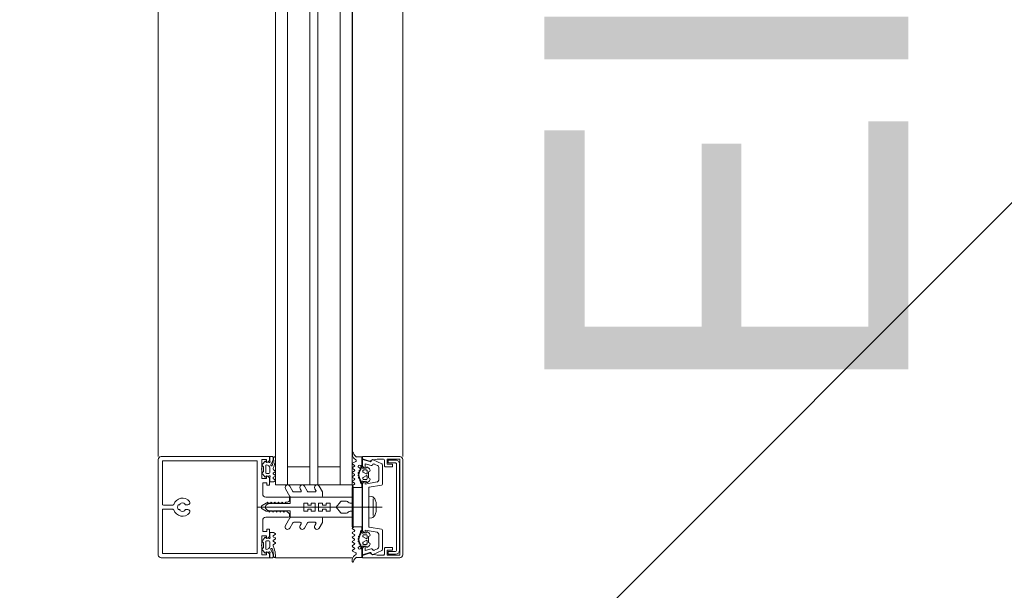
# Model space of a CAD drawing. Header units: centimetres. Extents: x -1737 to 3083, y -1 to 3760.
# Tile 6 of 36: x -574 to -526, y 1385 to 1413. Entities that reach past the tile are written whole.
import ezdxf

# ---------------------------------------------------------------- set-up
doc = ezdxf.new("R2010")
doc.units = ezdxf.units.CM
for name, color, linetype, lineweight in [('A-DETL-GENF', 92, 'Continuous', 9), ('A-GLAZ-CURT', 52, 'Continuous', 13), ('A-GLAZ-CWMG', 51, 'Continuous', 13), ('G-ANNO-TEXT', 231, 'Continuous', 13)]:
    doc.layers.add(name, color=color, linetype=linetype, lineweight=lineweight)
doc.styles.add('Arial', font='arial.ttf', dxfattribs={"width": 0.9, "height": 18})

msp = doc.modelspace()

# ---------------------------------------------------------------- linework, layer by layer
at = {"layer": 'A-DETL-GENF', "color": 251, "linetype": 'Continuous', "lineweight": 9}
msp.add_line((-1207.623, 721.505), (542.377, 2471.505), dxfattribs=at)
at = {"layer": 'A-DETL-GENF', "color": 251, "lineweight": 9, "extrusion": (0, 0, -1)}
for p, q in [((-567.473, 1386.461), (-567.473, 1391.176)), ((-567.323, 1391.326), (-565.673, 1391.326)), ((-567.263, 1391.326), (-562.663, 1391.326)), ((-567.263, 1391.116), (-562.663, 1391.116)), ((-561.899, 1390.914), (-561.8, 1391.135)), ((-561.792, 1391.176), (-561.792, 1391.306)), ((-561.674, 1391.198), (-561.674, 1391.298)), ((-557.872, 1391.425), (-557.872, 1391.514)), ((-556.839, 1391.171), (-556.412, 1390.972)), ((-556.283, 1391.146), (-556.283, 1390.866)), ((-555.373, 1386.476), (-555.373, 1391.176)), ((-562.201, 1391.086), (-562.303, 1390.962)), ((-562.292, 1390.849), (-562.282, 1390.841)), ((-562.263, 1390.802), (-562.263, 1390.61)), ((-562.153, 1390.869), (-562.153, 1390.542)), ((-562.131, 1391.047), (-562.151, 1391.082)), ((-561.953, 1390.543), (-561.953, 1390.766)), ((-561.791, 1390.731), (-561.738, 1390.872)), ((-561.686, 1390.622), (-561.77, 1390.67)), ((-557.856, 1391.002), (-557.703, 1391.089)), ((-557.771, 1390.9), (-557.856, 1390.95)), ((-557.856, 1390.782), (-557.771, 1390.831)), ((-557.771, 1390.68), (-557.856, 1390.73)), ((-557.563, 1390.802), (-557.515, 1390.774)), ((-557.497, 1390.654), (-557.511, 1390.653)), ((-557.453, 1390.708), (-557.453, 1390.836)), ((-557.393, 1390.836), (-557.393, 1390.776)), ((-557.183, 1390.666), (-557.303, 1390.666)), ((-557.119, 1390.804), (-557.022, 1390.723)), ((-556.621, 1390.881), (-556.784, 1390.958)), ((-556.563, 1390.168), (-556.563, 1390.791)), ((-556.383, 1390.926), (-556.383, 1389.965)), ((-555.679, 1386.691), (-555.679, 1390.961)), ((-555.529, 1390.951), (-555.529, 1386.701)), ((-562.303, 1390.45), (-562.201, 1390.326)), ((-562.282, 1390.571), (-562.292, 1390.563)), ((-562.151, 1390.329), (-562.131, 1390.364)), ((-562.111, 1390.496), (-562.003, 1390.496)), ((-561.77, 1390.522), (-561.686, 1390.57)), ((-561.686, 1390.402), (-561.77, 1390.45)), ((-561.77, 1390.301), (-561.689, 1390.349)), ((-561.686, 1390.181), (-561.77, 1390.228)), ((-557.856, 1390.562), (-557.771, 1390.612)), ((-557.77, 1390.46), (-557.856, 1390.51)), ((-557.856, 1390.342), (-557.771, 1390.392)), ((-557.77, 1390.24), (-557.856, 1390.29)), ((-557.856, 1390.122), (-557.77, 1390.172)), ((-557.557, 1390.431), (-557.569, 1390.423)), ((-557.567, 1390.372), (-557.55, 1390.362)), ((-557.566, 1390.494), (-557.552, 1390.48)), ((-557.54, 1390.548), (-557.554, 1390.544)), ((-557.542, 1390.313), (-557.552, 1390.303)), ((-557.538, 1390.254), (-557.517, 1390.248)), ((-557.533, 1390.613), (-557.522, 1390.594)), ((-557.499, 1390.206), (-557.506, 1390.192)), ((-557.353, 1390.616), (-557.353, 1390.589)), ((-557.353, 1390.264), (-557.353, 1390.236)), ((-557.338, 1390.563), (-557.178, 1390.47)), ((-557.178, 1390.382), (-557.338, 1390.29)), ((-557.303, 1390.186), (-557.183, 1390.186)), ((-557.133, 1390.496), (-557.133, 1390.616)), ((-557.133, 1390.236), (-557.133, 1390.356)), ((-557.073, 1390.541), (-557.073, 1390.311)), ((-561.178, 1389.739), (-560.955, 1389.352)), ((-560.81, 1389.602), (-560.962, 1389.864)), ((-560.448, 1389.739), (-560.398, 1389.652)), ((-560.08, 1389.602), (-560.232, 1389.864)), ((-559.723, 1389.739), (-559.672, 1389.652)), ((-559.347, 1389.588), (-559.506, 1389.864)), ((-557.857, 1389.901), (-557.774, 1389.949)), ((-557.775, 1390.023), (-557.856, 1390.07)), ((-557.393, 1390.075), (-557.393, 1390.01)), ((-557.022, 1390.13), (-557.119, 1390.048)), ((-557.058, 1389.779), (-557.058, 1388.851)), ((-556.425, 1389.916), (-557.033, 1389.809)), ((-562.153, 1389.327), (-561.023, 1389.327)), ((-560.973, 1389.277), (-560.973, 1389.177)), ((-560.911, 1389.327), (-559.39, 1389.327)), ((-560.441, 1389.577), (-560.767, 1389.577)), ((-559.715, 1389.577), (-560.037, 1389.577)), ((-559.34, 1389.377), (-559.34, 1389.563)), ((-557.87, 1389.027), (-557.87, 1389.327)), ((-556.838, 1388.419), (-556.838, 1389.234)), ((-566.75, 1388.926), (-567.213, 1388.926)), ((-567.213, 1388.726), (-566.751, 1388.726)), ((-566.481, 1388.946), (-566.42, 1388.946)), ((-566.42, 1388.706), (-566.481, 1388.706)), ((-566.127, 1388.946), (-566.001, 1388.946)), ((-566.001, 1388.706), (-566.127, 1388.706)), ((-557.873, 1388.826), (-562.551, 1388.826)), ((-562.142, 1388.902), (-562.157, 1388.877)), ((-562.142, 1388.752), (-562.157, 1388.777)), ((-561.831, 1389.002), (-561.969, 1389.002)), ((-561.799, 1389.037), (-561.813, 1389.012)), ((-561.767, 1389.012), (-561.781, 1389.037)), ((-558.372, 1389.127), (-558.157, 1389.127)), ((-557.983, 1389.027), (-557.87, 1389.027)), ((-556.388, 1388.826), (-557.873, 1388.826)), ((-557.058, 1388.801), (-557.058, 1387.874)), ((-556.69, 1389.051), (-556.69, 1388.601)), ((-561.023, 1388.327), (-562.153, 1388.327)), ((-561.831, 1388.652), (-561.969, 1388.652)), ((-561.799, 1388.617), (-561.813, 1388.642)), ((-561.767, 1388.642), (-561.781, 1388.617)), ((-561.178, 1387.914), (-560.955, 1388.302)), ((-560.973, 1388.461), (-560.973, 1388.376)), ((-560.911, 1388.327), (-559.39, 1388.327)), ((-559.34, 1388.277), (-559.34, 1388.09)), ((-558.372, 1388.527), (-558.157, 1388.527)), ((-557.983, 1388.627), (-557.87, 1388.627)), ((-557.87, 1388.627), (-557.87, 1388.327)), ((-560.81, 1388.052), (-560.962, 1387.789)), ((-560.441, 1388.077), (-560.767, 1388.077)), ((-560.448, 1387.914), (-560.398, 1388.002)), ((-560.08, 1388.052), (-560.232, 1387.789)), ((-559.715, 1388.077), (-560.037, 1388.077)), ((-559.723, 1387.914), (-559.672, 1388.002)), ((-559.347, 1388.065), (-559.506, 1387.789)), ((-557.857, 1387.752), (-557.774, 1387.704)), ((-557.033, 1387.844), (-556.425, 1387.737)), ((-562.303, 1387.203), (-562.201, 1387.327)), ((-562.151, 1387.323), (-562.131, 1387.288)), ((-561.686, 1387.472), (-561.77, 1387.424)), ((-561.77, 1387.351), (-561.689, 1387.304)), ((-561.686, 1387.251), (-561.77, 1387.202)), ((-557.775, 1387.63), (-557.856, 1387.583)), ((-557.856, 1387.531), (-557.77, 1387.481)), ((-557.77, 1387.413), (-557.856, 1387.363)), ((-557.856, 1387.311), (-557.771, 1387.261)), ((-557.557, 1387.222), (-557.569, 1387.23)), ((-557.567, 1387.281), (-557.55, 1387.291)), ((-557.542, 1387.339), (-557.552, 1387.35)), ((-557.538, 1387.399), (-557.517, 1387.404)), ((-557.499, 1387.447), (-557.506, 1387.461)), ((-557.393, 1387.577), (-557.393, 1387.642)), ((-557.353, 1387.389), (-557.353, 1387.416)), ((-557.178, 1387.27), (-557.338, 1387.363)), ((-557.303, 1387.466), (-557.183, 1387.466)), ((-557.133, 1387.416), (-557.133, 1387.296)), ((-557.022, 1387.523), (-557.119, 1387.604)), ((-557.073, 1387.111), (-557.073, 1387.341)), ((-556.563, 1386.862), (-556.563, 1387.484)), ((-556.383, 1387.687), (-556.383, 1386.726)), ((-562.282, 1387.082), (-562.292, 1387.09)), ((-562.292, 1386.804), (-562.282, 1386.812)), ((-562.263, 1386.851), (-562.263, 1387.043)), ((-562.153, 1386.783), (-562.153, 1387.11)), ((-562.111, 1387.157), (-562.003, 1387.157)), ((-561.953, 1387.11), (-561.953, 1386.887)), ((-561.899, 1386.738), (-561.8, 1386.517)), ((-561.791, 1386.922), (-561.738, 1386.781)), ((-561.77, 1387.131), (-561.686, 1387.083)), ((-561.686, 1387.031), (-561.77, 1386.983)), ((-557.77, 1387.192), (-557.856, 1387.143)), ((-557.856, 1387.091), (-557.771, 1387.041)), ((-557.771, 1386.973), (-557.856, 1386.923)), ((-557.856, 1386.871), (-557.771, 1386.821)), ((-557.771, 1386.753), (-557.856, 1386.703)), ((-557.566, 1387.159), (-557.552, 1387.173)), ((-557.563, 1386.851), (-557.515, 1386.879)), ((-557.54, 1387.105), (-557.554, 1387.109)), ((-557.533, 1387.04), (-557.522, 1387.059)), ((-557.497, 1386.999), (-557.511, 1386.999)), ((-557.453, 1386.945), (-557.453, 1386.816)), ((-557.393, 1386.816), (-557.393, 1386.877)), ((-557.353, 1387.036), (-557.353, 1387.064)), ((-557.338, 1387.09), (-557.178, 1387.182)), ((-557.183, 1386.986), (-557.303, 1386.986)), ((-557.133, 1387.156), (-557.133, 1387.036)), ((-557.119, 1386.848), (-557.022, 1386.93)), ((-556.784, 1386.695), (-556.621, 1386.771)), ((-556.283, 1386.786), (-556.283, 1386.506)), ((-565.673, 1386.326), (-567.324, 1386.326)), ((-567.263, 1386.536), (-562.663, 1386.536)), ((-567.263, 1386.326), (-562.663, 1386.326)), ((-562.201, 1386.567), (-562.303, 1386.691)), ((-562.131, 1386.606), (-562.151, 1386.571)), ((-561.792, 1386.477), (-561.792, 1386.347)), ((-561.674, 1386.455), (-561.674, 1386.355)), ((-557.856, 1386.651), (-557.703, 1386.564)), ((-556.412, 1386.681), (-556.839, 1386.482)), ((-557.872, 1386.228), (-557.872, 1386.139))]:
    msp.add_line(p, q, dxfattribs=at)
at = {"layer": 'A-DETL-GENF', "color": 251, "lineweight": 9, "extrusion": (0, 0, -1), "flags": 128}
for points in [[(567.263, 1388.976), (567.263, 1391.116), (565.673, 1391.116)], [(562.773, 1391.327), (561.973, 1391.327), (561.973, 1391.137), (562.053, 1391.057), (562.113, 1391.057), (562.113, 1391.177), (562.343, 1391.177), (562.343, 1390.732)], [(562.773, 1391.117), (562.573, 1391.117), (562.573, 1386.537), (562.773, 1386.537)], [(561.812, 1391.326), (561.953, 1391.326), (561.953, 1391.124), (561.94, 1391.073)], [(557.662, 1391.306), (557.393, 1391.306), (557.393, 1390.896)], [(555.523, 1391.326), (557.373, 1391.326), (557.373, 1391.216), (557.015, 1391.1)], [(556.939, 1390.884), (557.233, 1390.963), (557.233, 1390.776), (557.293, 1390.776), (557.373, 1390.856), (557.373, 1391.176), (556.999, 1391.076)], [(556.872, 1391.166), (556.767, 1391.166), (556.649, 1391.196), (556.334, 1391.196)], [(556.233, 1390.816), (555.883, 1390.816), (555.883, 1390.946), (556.153, 1390.946), (556.153, 1391.196), (555.523, 1391.196), (555.523, 1386.456), (556.153, 1386.456), (556.153, 1386.706), (555.883, 1386.706), (555.883, 1386.836), (556.233, 1386.836)], [(555.729, 1391.011), (556.089, 1391.011), (556.089, 1391.151), (555.729, 1391.151)], [(562.343, 1390.682), (562.343, 1390.237), (562.113, 1390.237), (562.113, 1390.357), (562.053, 1390.357), (561.973, 1390.277), (561.973, 1389.917), (562.093, 1389.917), (562.093, 1390.037), (562.303, 1390.037), (562.303, 1389.477)], [(557.206, 1390.746), (557.193, 1390.746), (557.164, 1390.796)], [(561.94, 1390.338), (561.953, 1390.287), (561.953, 1390.086), (561.761, 1390.086), (561.686, 1390.128)], [(557.453, 1390.029), (557.453, 1390.151), (557.479, 1390.148), (557.463, 1390.021)], [(557.393, 1389.942), (557.393, 1389.806), (557.783, 1389.806), (557.857, 1389.849)], [(556.646, 1387.583), (557.233, 1387.686), (557.233, 1387.576), (557.293, 1387.576), (557.373, 1387.656), (557.373, 1389.996), (557.293, 1390.076), (557.233, 1390.076), (557.233, 1389.966), (556.646, 1390.07)], [(557.164, 1390.056), (557.193, 1390.106), (557.206, 1390.106)], [(557.873, 1389.327), (560.94, 1389.327), (560.94, 1389.002), (561.75, 1389.002)], [(556.899, 1388.306), (557.053, 1388.286), (557.053, 1389.366), (556.899, 1389.346)], [(565.673, 1386.536), (567.263, 1386.536), (567.263, 1388.676)], [(561.073, 1389.077), (561.163, 1389.077), (561.194, 1389.027), (561.314, 1389.027), (561.343, 1389.077), (561.372, 1389.027), (561.494, 1389.027), (561.523, 1389.077), (561.552, 1389.027), (561.674, 1389.027), (561.703, 1389.077), (561.732, 1389.027), (561.854, 1389.027), (561.883, 1389.077), (561.912, 1389.027), (562.034, 1389.027), (562.063, 1389.077), (562.092, 1389.027), (562.128, 1389.027), (562.323, 1388.914)], [(562.323, 1388.739), (562.128, 1388.627), (562.002, 1388.627), (561.973, 1388.577), (561.944, 1388.627), (561.822, 1388.627), (561.793, 1388.577), (561.764, 1388.627), (561.642, 1388.627), (561.613, 1388.577), (561.584, 1388.627), (561.462, 1388.627), (561.433, 1388.577), (561.404, 1388.627), (561.282, 1388.627), (561.253, 1388.577), (561.224, 1388.627), (561.104, 1388.627), (561.073, 1388.574)], [(558.448, 1389.091), (558.67, 1388.827), (558.97, 1388.827), (558.97, 1389.027), (559.17, 1389.027), (559.17, 1388.927), (559.336, 1388.927), (559.336, 1389.027), (559.536, 1389.027), (559.536, 1388.827), (559.703, 1388.827), (559.703, 1389.027), (559.903, 1389.027), (559.903, 1388.927), (560.07, 1388.927), (560.07, 1389.027), (560.27, 1389.027), (560.27, 1388.827), (562.17, 1388.827), (560.27, 1388.827), (560.27, 1388.627), (560.07, 1388.627), (560.07, 1388.727), (559.903, 1388.727), (559.903, 1388.627), (559.703, 1388.627), (559.703, 1388.827), (559.536, 1388.827), (559.536, 1388.627), (559.336, 1388.627), (559.336, 1388.727), (559.17, 1388.727), (559.17, 1388.627), (558.97, 1388.627), (558.97, 1388.827), (558.67, 1388.827), (558.448, 1388.563)], [(557.873, 1388.327), (560.94, 1388.327), (560.94, 1388.652), (561.75, 1388.652)], [(562.303, 1388.177), (562.303, 1387.617), (562.093, 1387.617), (562.093, 1387.737), (561.973, 1387.737), (561.973, 1387.377), (562.053, 1387.297), (562.113, 1387.297), (562.113, 1387.417), (562.343, 1387.417), (562.343, 1386.972)], [(557.393, 1387.711), (557.393, 1387.846), (557.783, 1387.846), (557.857, 1387.804)], [(561.94, 1387.314), (561.953, 1387.365), (561.953, 1387.567), (561.761, 1387.567), (561.686, 1387.524)], [(557.453, 1387.623), (557.453, 1387.502), (557.479, 1387.504), (557.463, 1387.632)], [(557.164, 1387.596), (557.193, 1387.546), (557.206, 1387.546)], [(562.343, 1386.922), (562.343, 1386.477), (562.113, 1386.477), (562.113, 1386.597), (562.053, 1386.597), (561.973, 1386.517), (561.973, 1386.327), (562.773, 1386.327)], [(557.662, 1386.346), (557.393, 1386.346), (557.393, 1386.756)], [(556.999, 1386.577), (557.373, 1386.476), (557.373, 1386.796), (557.293, 1386.876), (557.233, 1386.876), (557.233, 1386.69), (556.939, 1386.769)], [(557.206, 1386.906), (557.193, 1386.906), (557.164, 1386.856)], [(561.812, 1386.327), (561.953, 1386.327), (561.953, 1386.528), (561.94, 1386.58)], [(557.015, 1386.553), (557.373, 1386.436), (557.373, 1386.326), (555.523, 1386.326)], [(556.333, 1386.456), (556.649, 1386.456), (556.767, 1386.486), (556.872, 1386.486)], [(555.729, 1386.501), (556.089, 1386.501), (556.089, 1386.641), (555.729, 1386.641)]]:
    msp.add_lwpolyline(points, dxfattribs=at)
for points in [[(557.873, 1387.856), (557.873, 1389.796), (557.833, 1389.796), (557.833, 1387.856)], [(557.833, 1387.856), (557.833, 1389.796), (557.383, 1389.796), (557.383, 1387.856)]]:
    msp.add_lwpolyline(points, close=True, dxfattribs=at)
at = {"layer": 'A-DETL-GENF', "color": 251, "lineweight": 9, "extrusion": (0, 0, -1)}
for centre, radius, start, end in [((567.323, 1391.176), 0.15, 0.0003, 89.9997), ((562.695, 1391.252), 0.933, 179.587, 203.0035), ((561.812, 1391.306), 0.02, 90.0007, 179.9993), ((561.892, 1391.176), 0.1, 180.0001, 204), ((561.704, 1391.26), 0.059, 358.5974, 104.6036), ((562.671, 1391.224), 0.997, 181.4989, 200.69), ((561.694, 1391.298), 0.02, 104.6036, 180), ((557.842, 1391.514), 0.03, 359.9022, 171.6433), ((557.672, 1391.426), 0.2, 350.4545, 359.9022), ((557.582, 1391.441), 0.291, 295.3637, 350.4545), ((557.53, 1391.559), 0.286, 297.5921, 351.6433), ((557.728, 1391.132), 0.05, 115.3637, 240.1649), ((556.993, 1391.166), 0.07, 210.0064, 288), ((556.983, 1391.134), 0.06, 188.4417, 285), ((556.872, 1391.096), 0.07, 30.0064, 90), ((556.865, 1391.116), 0.06, 8.4417, 115), ((556.334, 1391.145), 0.0512, 90.5709, 178.6482), ((555.728, 1390.951), 0.2, 89.9718, 180.0352), ((555.523, 1391.176), 0.15, 89.9938, 180.0062), ((562.338, 1390.707), 0.0255, 282.35, 77.65), ((562.242, 1390.911), 0.08, 308.8475, 39.685), ((562.313, 1390.802), 0.05, 128.8475, 180), ((562.177, 1391.067), 0.03, 38.5798, 149.9915), ((562.104, 1390.867), 0.0496, 2.7559, 69.6878), ((562.114, 1391.057), 0.02, 256.6587, 330.0171), ((562.101, 1390.766), 0.148, 82.4164, 180.2404), ((562.045, 1390.768), 0.277, 76.6587, 104.3746), ((561.969, 1391.066), 0.03, 165.4027, 284.3746), ((561.868, 1390.901), 0.0337, 203.0035, 24), ((561.744, 1390.713), 0.05, 300.069, 20.536), ((561.701, 1390.596), 0.03, 120.0871, 239.9129), ((557.841, 1390.976), 0.03, 300.7154, 60.1649), ((557.841, 1390.756), 0.03, 300.5887, 59.5346), ((557.795, 1390.865), 0.0417, 125.132, 234.868), ((557.795, 1390.646), 0.0415, 125.012, 234.988), ((557.518, 1390.836), 0.065, 0, 180), ((557.543, 1390.836), 0.04, 299.9937, 0), ((557.102, 1390.426), 0.44, 324.1588, 35.0779), ((557.51, 1390.626), 0.0272, 330.011, 86.9853), ((557.565, 1390.687), 0.1, 120.0023, 179.1728), ((557.498, 1390.688), 0.0339, 179.1783, 266.9975), ((557.503, 1390.708), 0.05, 180, 215.0779), ((557.393, 1390.866), 0.03, 270, 90), ((557.363, 1390.776), 0.03, 270.0185, 359.0948), ((557.285, 1390.442), 0.314, 75.4979, 104.5021), ((557.303, 1390.616), 0.05, 359.9897, 90.0103), ((557.183, 1390.616), 0.05, 89.9899, 180.0101), ((557.138, 1390.781), 0.03, 30.0049, 129.9897), ((557.073, 1390.661), 0.08, 129.9967, 247.3844), ((556.923, 1390.942), 0.06, 198.8192, 285), ((556.81, 1390.903), 0.06, 18.8192, 115), ((556.663, 1390.791), 0.1, 115, 180), ((556.433, 1390.926), 0.05, 115, 180), ((556.233, 1390.866), 0.05, 270, 0.0001), ((555.729, 1390.961), 0.0499, 89.8796, 180.0225), ((562.242, 1390.501), 0.08, 320.315, 51.1528), ((562.313, 1390.61), 0.05, 180, 231.1528), ((562.177, 1390.344), 0.03, 210.0085, 321.4202), ((562.103, 1390.545), 0.0499, 279.2263, 356.9893), ((562.114, 1390.354), 0.02, 29.9847, 103.341), ((562.045, 1390.643), 0.277, 255.6254, 283.341), ((562.003, 1390.546), 0.0502, 183.3323, 269.7322), ((561.969, 1390.346), 0.03, 75.6254, 194.5942), ((561.751, 1390.486), 0.0402, 297.7922, 62.3701), ((561.75, 1390.265), 0.0414, 298.176, 61.824), ((561.701, 1390.376), 0.0299, 120.122, 245.064), ((561.702, 1390.154), 0.0301, 120.1258, 239.8742), ((557.841, 1390.536), 0.03, 300.1448, 59.5346), ((557.841, 1390.316), 0.03, 300.3449, 59.5346), ((557.797, 1390.426), 0.043, 127.8436, 233.8234), ((557.795, 1390.206), 0.0419, 125.4665, 234.6999), ((557.552, 1390.398), 0.03, 300.0003, 56.9985), ((557.544, 1390.515), 0.03, 315.0005, 72.0009), ((557.53, 1390.283), 0.03, 284.9955, 42.0028), ((557.574, 1390.457), 0.0316, 134.991, 237.0104), ((557.566, 1390.335), 0.0316, 120.0026, 221.9974), ((557.55, 1390.578), 0.0316, 150.007, 251.9967), ((557.525, 1390.219), 0.03, 105.0015, 206.9968), ((557.479, 1390.178), 0.03, 270.0112, 26.991), ((557.483, 1390.151), 0.03, 144.1588, 180), ((557.323, 1390.589), 0.03, 299.9936, 0.0121), ((557.323, 1390.264), 0.03, 359.9893, 60.005), ((557.303, 1390.236), 0.05, 270.009, 359.991), ((557.183, 1390.236), 0.05, 180.0092, 269.9908), ((557.163, 1390.496), 0.03, 179.9936, 300.0024), ((557.163, 1390.356), 0.03, 60.0027, 180.0013), ((557.023, 1390.541), 0.05, 0.0003, 67.3776), ((557.023, 1390.311), 0.05, 292.6209, 0.0012), ((557.073, 1390.191), 0.08, 112.6228, 229.9969), ((556.663, 1390.168), 0.1, 180, 260), ((561.07, 1389.802), 0.125, 330, 150), ((560.34, 1389.802), 0.125, 330, 150), ((560.441, 1389.627), 0.05, 150, 270), ((559.614, 1389.802), 0.125, 330, 150), ((559.715, 1389.627), 0.05, 150, 270), ((557.842, 1389.875), 0.03, 299.7965, 60.132), ((557.841, 1390.096), 0.03, 300.3446, 59.7685), ((557.794, 1389.986), 0.0416, 116.9541, 241.568), ((557.413, 1390.021), 0.05, 277.1737, 0.0088), ((557.42, 1390.029), 0.033, 215.0901, 360), ((557.423, 1389.942), 0.03, 97.1885, 179.997), ((557.363, 1390.075), 0.03, 0, 103.1975), ((557.285, 1390.411), 0.314, 255.517, 283.1975), ((557.138, 1390.071), 0.03, 229.9887, 330.0017), ((557.028, 1389.779), 0.03, 0, 80), ((556.433, 1389.965), 0.05, 180, 260), ((566.273, 1388.826), 0.45, 17.4982, 141.0552), ((562.153, 1389.477), 0.15, 269.9706, 0.0294), ((561.073, 1389.177), 0.0999, 179.9704, 270.0296), ((561.023, 1389.277), 0.05, 89.9899, 180.0101), ((560.911, 1389.377), 0.05, 270, 330), ((560.767, 1389.627), 0.05, 270, 330), ((560.037, 1389.627), 0.05, 270, 330), ((559.39, 1389.377), 0.05, 180, 270), ((559.39, 1389.563), 0.05, 150, 180), ((556.952, 1389.133), 0.22, 103.9707, 152.728), ((557.583, 1388.826), 0.921, 153.7078, 165.8284), ((567.213, 1388.976), 0.05, 270.0077, 359.9923), ((567.213, 1388.676), 0.05, 359.9791, 90.0209), ((566.751, 1388.676), 0.05, 90, 162.583), ((566.75, 1388.976), 0.05, 197.4982, 270), ((566.273, 1388.826), 0.45, 218.9448, 342.583), ((566.273, 1388.826), 0.24, 330, 30), ((566.42, 1388.976), 0.03, 139.6807, 270), ((566.42, 1388.676), 0.03, 90, 220.3193), ((566.273, 1388.826), 0.21, 53.7768, 126.2232), ((566.127, 1388.976), 0.03, 270, 40.3193), ((566.127, 1388.676), 0.03, 319.6807, 90), ((566.001, 1389.046), 0.1, 141.0552, 270), ((566.001, 1388.606), 0.1, 90, 218.9448), ((562.275, 1388.827), 0.1, 298.7984, 61.2016), ((562.07, 1388.827), 0.1, 0, 30), ((562.07, 1388.827), 0.1, 330, 0), ((561.969, 1388.802), 0.2, 30, 90), ((561.969, 1388.852), 0.2, 270, 330), ((561.831, 1389.022), 0.02, 210.0303, 270), ((561.79, 1389.032), 0.01, 30.0303, 149.9802), ((561.75, 1389.022), 0.02, 270, 329.9802), ((558.372, 1389.027), 0.1, 40, 90), ((558.157, 1389.027), 0.1, 90, 150), ((557.983, 1389.127), 0.1, 270, 330), ((557.053, 1388.826), 0.0256, 282.6804, 77.3196), ((566.273, 1388.826), 0.21, 233.7768, 306.2232), ((562.153, 1388.177), 0.15, 359.9706, 90.0294), ((561.831, 1388.632), 0.02, 90, 149.9697), ((561.79, 1388.622), 0.01, 210.0198, 329.9697), ((561.75, 1388.632), 0.02, 30.0198, 90), ((561.098, 1388.451), 0.126, 101.5693, 175.5931), ((561.023, 1388.377), 0.05, 180.9313, 269.9852), ((560.911, 1388.277), 0.05, 30, 90), ((559.39, 1388.277), 0.05, 90, 180), ((558.372, 1388.627), 0.1, 270, 320), ((558.157, 1388.627), 0.1, 210, 270), ((557.983, 1388.527), 0.1, 30, 90), ((556.952, 1388.52), 0.22, 207.2746, 256.0268), ((557.582, 1388.827), 0.92, 194.1683, 206.293), ((561.07, 1387.852), 0.125, 210, 30), ((560.767, 1388.027), 0.05, 30, 90), ((560.34, 1387.852), 0.125, 210, 30), ((560.441, 1388.027), 0.05, 90, 210), ((560.037, 1388.027), 0.05, 30, 90), ((559.614, 1387.852), 0.125, 210, 30), ((559.715, 1388.027), 0.05, 90, 210), ((559.39, 1388.09), 0.05, 180, 210), ((557.842, 1387.778), 0.03, 299.868, 60.2035), ((557.794, 1387.667), 0.0416, 118.432, 243.0459), ((557.423, 1387.711), 0.03, 180.003, 262.8115), ((557.028, 1387.874), 0.03, 280, 0), ((556.433, 1387.687), 0.05, 100, 180), ((562.177, 1387.308), 0.03, 38.5798, 149.9915), ((562.114, 1387.298), 0.02, 256.659, 330.0153), ((562.045, 1387.009), 0.277, 76.659, 104.3746), ((561.969, 1387.307), 0.03, 165.4058, 284.3746), ((561.75, 1387.388), 0.0414, 298.176, 61.824), ((561.701, 1387.277), 0.0299, 114.936, 239.878), ((561.702, 1387.498), 0.0301, 120.1258, 239.8742), ((557.841, 1387.557), 0.03, 300.2315, 59.6554), ((557.841, 1387.337), 0.03, 300.4654, 59.6551), ((557.797, 1387.226), 0.043, 126.1766, 232.1564), ((557.795, 1387.447), 0.0419, 125.3001, 234.5335), ((557.552, 1387.255), 0.03, 303.0015, 59.9997), ((557.102, 1387.226), 0.44, 324.9221, 35.8412), ((557.53, 1387.37), 0.03, 317.9972, 75.0045), ((557.574, 1387.195), 0.0316, 122.9896, 225.009), ((557.566, 1387.318), 0.0316, 138.0026, 239.9974), ((557.525, 1387.433), 0.03, 153.0032, 254.9985), ((557.479, 1387.474), 0.03, 333.009, 89.9888), ((557.413, 1387.632), 0.05, 359.9912, 82.8263), ((557.483, 1387.502), 0.03, 180, 215.8412), ((557.42, 1387.623), 0.033, 0, 144.9099), ((557.363, 1387.577), 0.03, 256.8025, 0), ((557.285, 1387.242), 0.314, 76.8025, 104.483), ((557.303, 1387.416), 0.05, 0.009, 89.991), ((557.323, 1387.389), 0.03, 299.995, 0.0107), ((557.183, 1387.416), 0.05, 90.0092, 179.9908), ((557.163, 1387.296), 0.03, 179.9987, 299.9973), ((557.138, 1387.581), 0.03, 29.9983, 130.0113), ((557.023, 1387.341), 0.05, 359.9988, 67.3791), ((557.073, 1387.461), 0.08, 130.0031, 247.3772), ((556.663, 1387.484), 0.1, 100, 180), ((562.338, 1386.947), 0.0255, 282.35, 77.65), ((562.242, 1387.152), 0.08, 308.8472, 39.685), ((562.242, 1386.742), 0.08, 320.315, 51.1525), ((562.313, 1387.043), 0.05, 128.8472, 180), ((562.313, 1386.851), 0.05, 180, 231.1525), ((562.103, 1387.108), 0.0499, 3.0107, 80.7737), ((562.104, 1386.786), 0.0496, 290.3122, 357.2441), ((562.101, 1386.886), 0.148, 179.7596, 277.5836), ((562.003, 1387.107), 0.0502, 90.2678, 176.6677), ((561.868, 1386.752), 0.0337, 336, 156.9965), ((562.695, 1386.401), 0.933, 156.9965, 180.413), ((561.744, 1386.94), 0.05, 339.464, 59.931), ((561.751, 1387.167), 0.0402, 297.6299, 62.2078), ((562.671, 1386.429), 0.997, 159.31, 178.5011), ((561.701, 1387.057), 0.03, 120.0871, 239.9129), ((557.841, 1387.117), 0.03, 300.4654, 59.8552), ((557.841, 1386.897), 0.03, 300.4654, 59.4113), ((557.795, 1387.007), 0.0415, 125.012, 234.988), ((557.795, 1386.787), 0.0417, 125.132, 234.868), ((557.543, 1386.816), 0.04, 360, 60.0063), ((557.518, 1386.816), 0.065, 180, 0), ((557.544, 1387.138), 0.03, 287.9991, 44.9995), ((557.55, 1387.075), 0.0316, 108.0033, 209.993), ((557.51, 1387.027), 0.0272, 273.0147, 29.989), ((557.565, 1386.966), 0.1, 180.8272, 239.9977), ((557.498, 1386.965), 0.0339, 93.0025, 180.8217), ((557.503, 1386.945), 0.05, 144.9221, 180), ((557.393, 1386.786), 0.03, 270, 90), ((557.363, 1386.876), 0.03, 0.9052, 89.9815), ((557.285, 1387.21), 0.314, 255.4979, 284.5021), ((557.323, 1387.064), 0.03, 359.9879, 60.0064), ((557.303, 1387.036), 0.05, 269.9897, 0.0103), ((557.183, 1387.036), 0.05, 179.9899, 270.0101), ((557.163, 1387.156), 0.03, 59.9976, 180.0064), ((557.138, 1386.871), 0.03, 230.0103, 329.9951), ((557.023, 1387.111), 0.05, 292.6224, 359.9997), ((557.073, 1386.991), 0.08, 112.6156, 230.0033), ((556.923, 1386.711), 0.06, 75, 161.1808), ((556.81, 1386.75), 0.06, 245, 341.1808), ((556.663, 1386.862), 0.1, 180, 245), ((556.433, 1386.726), 0.05, 180, 245), ((556.233, 1386.786), 0.05, 359.9981, 90.0017), ((567.324, 1386.477), 0.15, 270.1055, 353.878), ((562.177, 1386.586), 0.03, 210.0085, 321.4202), ((562.114, 1386.596), 0.02, 29.9829, 103.3413), ((562.045, 1386.884), 0.277, 255.6254, 283.3413), ((561.969, 1386.587), 0.03, 75.6254, 194.5973), ((561.812, 1386.347), 0.02, 180.0007, 269.9993), ((561.892, 1386.477), 0.1, 156, 179.9999), ((561.704, 1386.393), 0.059, 255.3964, 1.4026), ((561.694, 1386.355), 0.02, 180, 255.3964), ((557.672, 1386.227), 0.2, 0.0978, 9.5455), ((557.841, 1386.677), 0.03, 299.8351, 59.2846), ((557.582, 1386.212), 0.291, 9.5455, 64.6363), ((557.53, 1386.093), 0.286, 8.3567, 62.4079), ((557.728, 1386.52), 0.05, 119.8351, 244.6363), ((556.993, 1386.486), 0.07, 72, 149.9983), ((556.983, 1386.519), 0.06, 75, 171.5583), ((556.872, 1386.556), 0.07, 270, 329.9983), ((556.865, 1386.536), 0.06, 245, 351.5583), ((556.333, 1386.506), 0.0498, 179.8262, 270.1735), ((555.729, 1386.701), 0.2, 180.0295, 269.9723), ((555.729, 1386.691), 0.0501, 180.0875, 269.9336), ((555.523, 1386.476), 0.15, 180.0494, 269.9506), ((557.842, 1386.139), 0.03, 188.3567, 0.0978)]:
    msp.add_arc(centre, radius, start, end, dxfattribs=at)
at = {"layer": 'A-GLAZ-CURT', "color": 251, "lineweight": 9}
for p, q in [((-561.673, 1426.726), (-561.673, 1389.926)), ((-561.073, 1426.726), (-561.073, 1389.926)), ((-559.973, 1426.726), (-559.973, 1389.926)), ((-559.573, 1426.726), (-559.573, 1389.926)), ((-558.473, 1426.726), (-558.473, 1389.926)), ((-557.873, 1389.926), (-557.873, 1426.726)), ((-559.973, 1390.826), (-561.073, 1390.826)), ((-558.473, 1390.826), (-559.573, 1390.826)), ((-561.673, 1389.926), (-557.873, 1389.926))]:
    msp.add_line(p, q, dxfattribs=at)
at = {"layer": 'A-GLAZ-CWMG', "color": 251, "lineweight": 9}
for p, q in [((-567.473, 1425.326), (-567.473, 1391.326)), ((-557.863, 1391.326), (-557.863, 1425.326)), ((-555.373, 1391.326), (-555.373, 1425.326)), ((-557.873, 1386.326), (-561.673, 1386.326))]:
    msp.add_line(p, q, dxfattribs=at)
at = {"layer": 'G-ANNO-TEXT', "color": 251, "lineweight": 9}
msp.add_arc((-880.306, 1316.206), 395.805, 310.77017, 32.93393, dxfattribs=at)

# ---------------------------------------------------------------- texts
at = {"layer": 'G-ANNO-TEXT', "color": 251, "lineweight": 9, "style": 'Arial', "width": 0.9}
msp.add_text('EI60', height=18, rotation=90, dxfattribs=at).set_placement((-530.366, 1393.782))

doc.saveas('drawing.dxf')
